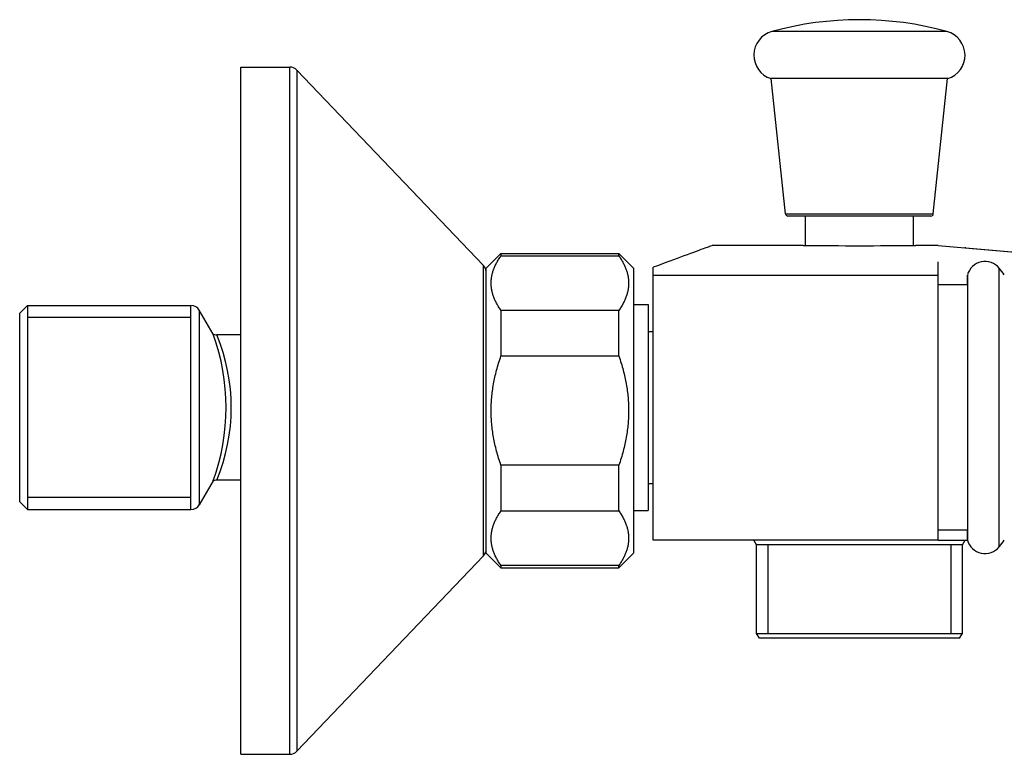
# Model space of a CAD drawing. Header units: millimetres. Extents: x -0.022 to 0.162, y -0.035 to 0.04.
import ezdxf

# ---------------------------------------------------------------- set-up
doc = ezdxf.new("R2010")
doc.units = ezdxf.units.MM
doc.layers.add('BLOCKS', color=3, linetype='Continuous')

msp = doc.modelspace()

# ---------------------------------------------------------------- linework, layer by layer
at = {"layer": 'BLOCKS'}
for p, q in [((0.06299999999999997, 0.03861564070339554), (0.0540862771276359, 0.03861564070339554)), ((0.0719137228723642, 0.03861564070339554), (0.06299999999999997, 0.03861564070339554)), ((0, 0.03500000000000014), (0.005, 0.03500000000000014)), ((0, -0.035), (0, 0.03500000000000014)), ((0.005, -0.035), (0.005, 0.03500000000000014)), ((0.02472328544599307, 0.01478983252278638), (0.005723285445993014, 0.03469054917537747)), ((0.005723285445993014, 0.03469054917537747), (0.005723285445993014, -0.03469054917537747)), ((0.06299999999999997, 0.03382050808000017), (0.05400000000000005, 0.03382050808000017)), ((0.05547647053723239, 0.02004437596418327), (0.05402854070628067, 0.03382050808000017)), ((0.07200000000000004, 0.03382050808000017), (0.06299999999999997, 0.03382050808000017)), ((0.07052352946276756, 0.02004437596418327), (0.07197145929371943, 0.03382050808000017)), ((0.05547647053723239, 0.02004437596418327), (0.07052352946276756, 0.02004437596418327)), ((0.07027489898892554, 0.01982050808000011), (0.0557251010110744, 0.01982050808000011)), ((0.0575, 0.01681918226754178), (0.0575, 0.01982050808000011)), ((0.06849999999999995, 0.01681918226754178), (0.06849999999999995, 0.01982050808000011)), ((0.05727500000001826, 0.01682050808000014), (0.04799999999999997, 0.01682050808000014)), ((0.07100000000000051, 0.01682050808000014), (0.06872499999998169, 0.01682050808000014)), ((0.07100000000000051, 0.01682050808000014), (0.07374518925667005, 0.01658033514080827)), ((0.0737451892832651, 0.0165803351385), (0.1101226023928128, 0.01339772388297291)), ((0.07382621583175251, 0.01657324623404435), (0.0777387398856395, 0.0162309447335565)), ((0.07773873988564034, 0.0162309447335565), (0.0808058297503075, 0.01596260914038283)), ((0.025, 0.01450000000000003), (0.02650000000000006, 0.01599999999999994)), ((0.02650000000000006, 0.01599999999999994), (0.02650000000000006, 0.01577426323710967)), ((0.02650000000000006, 0.01599999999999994), (0.03849999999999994, 0.01599999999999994)), ((0.02650000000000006, 0.01577426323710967), (0.03849999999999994, 0.01577426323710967)), ((0.03849999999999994, 0.01577426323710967), (0.03849999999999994, 0.01599999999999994)), ((0.04, 0.01450000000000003), (0.03849999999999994, 0.01599999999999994)), ((0.07099999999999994, 0.01377737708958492), (0.07099999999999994, 0.01517288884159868)), ((0.02472328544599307, -0.01478983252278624), (0.02472328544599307, 0.01478983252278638)), ((0.025, 0.01417050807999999), (0.02499746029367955, 0.01417050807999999)), ((0.025, -0.01450000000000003), (0.025, 0.01450000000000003)), ((0.04, 0.01450000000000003), (0.04, -0.01450000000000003)), ((0.04200000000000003, 0.01377737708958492), (0.04200000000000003, 0.01460007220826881)), ((0.07723131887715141, 0.0003205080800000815), (0.07723131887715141, 0.0145173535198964)), ((0.07099999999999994, 0.01377737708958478), (0.04200000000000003, 0.01377737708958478)), ((0.04200000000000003, -0.01317949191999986), (0.04200000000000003, 0.01377737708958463)), ((0.07099999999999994, -0.01317949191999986), (0.07099999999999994, 0.01377737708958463)), ((0.07399955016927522, 0.01282050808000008), (0.07099999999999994, 0.01282050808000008)), ((-0.0225, 0.009920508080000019), (-0.02170000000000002, 0.01072050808)), ((-0.02170000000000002, 0.01072050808), (-0.02170000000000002, 0.0003205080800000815)), ((-0.02170000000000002, 0.01072050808), (-0.005077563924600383, 0.01072050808)), ((-0.005077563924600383, -0.01007949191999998), (-0.005077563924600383, 0.01072050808)), ((-0.002814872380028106, 0.00779962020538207), (-0.004211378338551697, 0.0102202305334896)), ((-0.004211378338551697, 0.0102202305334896), (-0.004211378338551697, -0.009579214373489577)), ((0.02650000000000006, 0.01020649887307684), (0.02650000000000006, 0.005567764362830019)), ((0.03849999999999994, 0.01020649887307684), (0.02650000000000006, 0.01020649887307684)), ((0.03849999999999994, 0.005567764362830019), (0.03849999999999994, 0.01020649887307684)), ((0.04, 0.01082050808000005), (0.04150000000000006, 0.01082050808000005)), ((0.04150000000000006, 0.01082050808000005), (0.04150000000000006, -0.01017949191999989)), ((-0.0225, 0.0003205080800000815), (-0.0225, 0.009920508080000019)), ((-0.005077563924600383, 0.009492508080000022), (-0.02170000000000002, 0.009492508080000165)), ((0.04150000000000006, 0.008070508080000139), (0.04200000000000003, 0.008070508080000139)), ((0, 0.007720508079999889), (-0.00242285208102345, 0.007720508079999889)), ((0.02650000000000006, 0.005567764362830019), (0.03849999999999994, 0.005567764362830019)), ((-0.0225, -0.009279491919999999), (-0.0225, 0.0003205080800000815)), ((-0.02170000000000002, 0.0003205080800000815), (-0.02170000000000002, -0.01007949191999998)), ((0.07723131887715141, -0.01387633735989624), (0.07723131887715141, 0.0003205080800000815)), ((0.02650000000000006, -0.005567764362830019), (0.02650000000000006, -0.01020649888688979)), ((0.03849999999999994, -0.005567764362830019), (0.02650000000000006, -0.005567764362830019)), ((0.03849999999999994, -0.01020649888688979), (0.03849999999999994, -0.005567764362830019)), ((-0.002814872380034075, -0.007158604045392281), (-0.004211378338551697, -0.009579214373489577)), ((0, -0.00707949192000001), (-0.002422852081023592, -0.00707949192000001)), ((0.04150000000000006, -0.007429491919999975), (0.04200000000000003, -0.007429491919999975)), ((-0.005077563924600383, -0.008851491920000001), (-0.02170000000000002, -0.008851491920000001)), ((-0.0225, -0.009279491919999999), (-0.02170000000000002, -0.01007949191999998)), ((-0.02170000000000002, -0.01007949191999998), (-0.005077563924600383, -0.01007949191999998)), ((0.02650000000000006, -0.01020649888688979), (0.03849999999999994, -0.01020649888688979)), ((0.04, -0.01017949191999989), (0.04150000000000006, -0.01017949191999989)), ((0.07399955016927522, -0.01217949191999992), (0.07099999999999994, -0.01217949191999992)), ((0.07099999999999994, -0.01317949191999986), (0.04200000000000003, -0.01317949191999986)), ((0.05251999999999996, -0.01367949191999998), (0.05223132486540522, -0.01317949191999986)), ((0.05251999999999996, -0.02267949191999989), (0.05251999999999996, -0.01367949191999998)), ((0.07347999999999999, -0.01367949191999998), (0.05251999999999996, -0.01367949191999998)), ((0.05368499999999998, -0.01367949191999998), (0.05368499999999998, -0.02267949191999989)), ((0.07099999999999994, -0.01317949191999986), (0.07399940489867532, -0.01317949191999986)), ((0.07231500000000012, -0.01367949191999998), (0.07231500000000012, -0.02267949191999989)), ((0.07347999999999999, -0.01367949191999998), (0.07376867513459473, -0.01317949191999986)), ((0.07347999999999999, -0.02267949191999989), (0.07347999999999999, -0.01367949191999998)), ((0.02472328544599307, -0.01478983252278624), (0.005723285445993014, -0.03469054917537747)), ((0.025, -0.01450000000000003), (0.02650000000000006, -0.01599999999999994)), ((0.04, -0.01450000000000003), (0.03849999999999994, -0.01599999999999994)), ((0.02650000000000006, -0.01577426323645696), (0.02650000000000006, -0.01599999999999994)), ((0.03849999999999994, -0.01577426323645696), (0.02650000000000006, -0.01577426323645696)), ((0.02650000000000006, -0.01599999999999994), (0.03849999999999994, -0.01599999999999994)), ((0.03849999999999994, -0.01599999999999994), (0.03849999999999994, -0.01577426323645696)), ((0.0528086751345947, -0.02317949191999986), (0.05251999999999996, -0.02267949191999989)), ((0.05251999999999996, -0.02267949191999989), (0.07347999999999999, -0.02267949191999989)), ((0.07319132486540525, -0.02317949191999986), (0.07347999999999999, -0.02267949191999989)), ((0.07319132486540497, -0.02317949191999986), (0.0528086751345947, -0.02317949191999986)), ((0, -0.035), (0.005, -0.035))]:
    msp.add_line(p, q, dxfattribs=at)
for centre, radius, start, end in [((0.06299999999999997, 0.006245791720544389), 0.03357471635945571, 74.60397987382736, 105.3960201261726), ((0.05474999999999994, 0.03620535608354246), 0.0025, 105.3960201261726, 252.5423968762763), ((0.07125000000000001, 0.03620535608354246), 0.0025, 287.4576031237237, 74.60397987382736), ((0.005, 0.03399999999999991), 0.001, 43.67359659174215, 90), ((0.0557251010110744, 0.02007050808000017), 0.00025, 186.000000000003, 270), ((0.07027489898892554, 0.02007050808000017), 0.00025, 270, 353.999999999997), ((0.06300000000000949, 0.9692984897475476), 0.9524951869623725, 269.6556199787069, 270.3443800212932), ((0.07579505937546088, 0.01333550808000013), 0.00186, 39.44971547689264, 164.8852737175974), ((0.02400000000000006, 0.01409928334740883), 0.001, 4.084334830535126, 43.67359659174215), ((0.07020471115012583, 0.008735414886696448), 0.009099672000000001, 33.98514684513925, 39.44971547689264), ((-0.005077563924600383, 0.00972050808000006), 0.001, 29.98163936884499, 90), ((-0.002432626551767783, 0.008394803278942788), 0.0006743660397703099, 231.2791923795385, 270.8304918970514), ((-0.02308394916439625, 0.000320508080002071), 0.02160492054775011, 339.7463800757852, 20.25361992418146), ((-0.02041642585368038, 0.0003205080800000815), 0.01945581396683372, 337.6446958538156, 22.35530414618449), ((-0.002437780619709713, -0.007738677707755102), 0.000659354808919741, 88.702647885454, 129.23697995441), ((-0.005077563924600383, -0.009079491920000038), 0.0009999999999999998, 270, 330.018360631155), ((0.07579505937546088, -0.01269449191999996), 0.00186, 195.1147262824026, 320.5502845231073), ((0.07020471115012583, -0.008094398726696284), 0.009099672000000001, 320.5502845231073, 326.0148531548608), ((0.02400000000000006, -0.01409928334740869), 0.001, 316.3264034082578, 0), ((0.005, -0.03400000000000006), 0.001, 270, 316.3264034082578)]:
    msp.add_arc(centre, radius, start, end, dxfattribs=at)
msp.add_ellipse((0.08827261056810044, -0.9356794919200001), major_axis=(-0.9349558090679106, 0.3550940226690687), ratio=0.9453228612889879, start_param=5.071629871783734, end_param=5.071647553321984, dxfattribs=at)
for points, knots in [([(0.04799999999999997, 0.01682050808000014), (0.04799999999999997, 0.01682050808), (0.04775640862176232, 0.01672962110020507), (0.04679205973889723, 0.01637075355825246), (0.04607130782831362, 0.01610278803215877), (0.04426483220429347, 0.01543404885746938), (0.0432157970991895, 0.01504669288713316), (0.04199999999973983, 0.01460007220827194)], [84.01805496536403, 84.01805496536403, 84.01805496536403, 84.01805496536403, 105.022568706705, 105.022568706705, 126.027082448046, 126.027082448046, 145.2302424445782, 145.2302424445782, 145.2302424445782, 145.2302424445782]), ([(0.07399925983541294, 0.01282050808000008), (0.07399926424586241, 0.01288377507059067), (0.07399926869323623, 0.01294420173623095), (0.07399932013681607, 0.01360461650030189), (0.07399937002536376, 0.01387920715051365), (0.0739994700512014, 0.0137409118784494), (0.0739995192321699, 0.01332934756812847), (0.07399961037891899, 0.01186771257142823), (0.07399965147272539, 0.01083161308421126), (0.07399972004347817, 0.008265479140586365), (0.0739997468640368, 0.00675997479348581), (0.07399978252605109, 0.003473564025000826), (0.07399979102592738, 0.001724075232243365), (0.07399978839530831, -0.001790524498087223), (0.0739997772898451, -0.00352203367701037), (0.0739997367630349, -0.006738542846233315), (0.0739997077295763, -0.00819278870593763), (0.07399963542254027, -0.01062954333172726), (0.07399959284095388, -0.0115887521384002), (0.0739994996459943, -0.01288084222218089), (0.0739994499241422, -0.01320136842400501), (0.07399935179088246, -0.01315619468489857), (0.07399930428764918, -0.01281714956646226), (0.07399925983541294, -0.01217949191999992)], [-69.06164139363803, -69.06164139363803, -69.06164139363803, -69.06164139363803, -68.55830475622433, -68.55830475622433, -63.2847122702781, -63.2847122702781, -58.01111584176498, -58.01111584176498, -52.73749975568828, -52.73749975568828, -47.46385114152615, -47.46385114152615, -42.19016204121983, -42.19016204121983, -36.91643071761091, -36.91643071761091, -31.64266193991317, -31.64266193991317, -26.3688661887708, -26.3688661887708, -21.0950579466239, -21.0950579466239, -16.02671043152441, -16.02671043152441, -16.02671043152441, -16.02671043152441])]:
    msp.add_open_spline(points, degree=3, knots=knots, dxfattribs=at)
msp.add_open_spline([(0.07380865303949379, 0.01657362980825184), (0.07379196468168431, 0.01657579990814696), (0.07377064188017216, 0.01657810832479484), (0.07374518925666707, 0.01658033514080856)], degree=3, dxfattribs=at)
for points, weights in [([(0.02650000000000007, 0.01020649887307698), (0.02456250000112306, 0.01299038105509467), (0.02650000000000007, 0.01577426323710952)], [1.435483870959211, 1.531182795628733, 1.435483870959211]), ([(0.03849999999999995, 0.01577426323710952), (0.04043749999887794, 0.0129903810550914), (0.03849999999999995, 0.01020649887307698)], [1.449596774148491, 1.546236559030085, 1.449596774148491]), ([(0.02650000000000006, -0.005567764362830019), (0.02456249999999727, 2.984279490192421e-15), (0.02650000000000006, 0.005567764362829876)], [1.435483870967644, 1.531182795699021, 1.435483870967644]), ([(0.03849999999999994, 0.005567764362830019), (0.04043750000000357, -3.694822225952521e-15), (0.03849999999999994, -0.005567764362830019)], [1.449596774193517, 1.546236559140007, 1.449596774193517]), ([(0.02650000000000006, -0.0157742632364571), (0.02456250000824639, -0.01299038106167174), (0.02650000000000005, -0.01020649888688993)], [1.435483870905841, 1.531182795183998, 1.435483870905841]), ([(0.03849999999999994, -0.01020649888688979), (0.04043749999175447, -0.01299038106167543), (0.03849999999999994, -0.01577426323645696)], [1.449596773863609, 1.54623655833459, 1.449596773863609])]:
    msp.add_rational_spline(points, weights, degree=2, dxfattribs=at)

doc.saveas('drawing.dxf')
